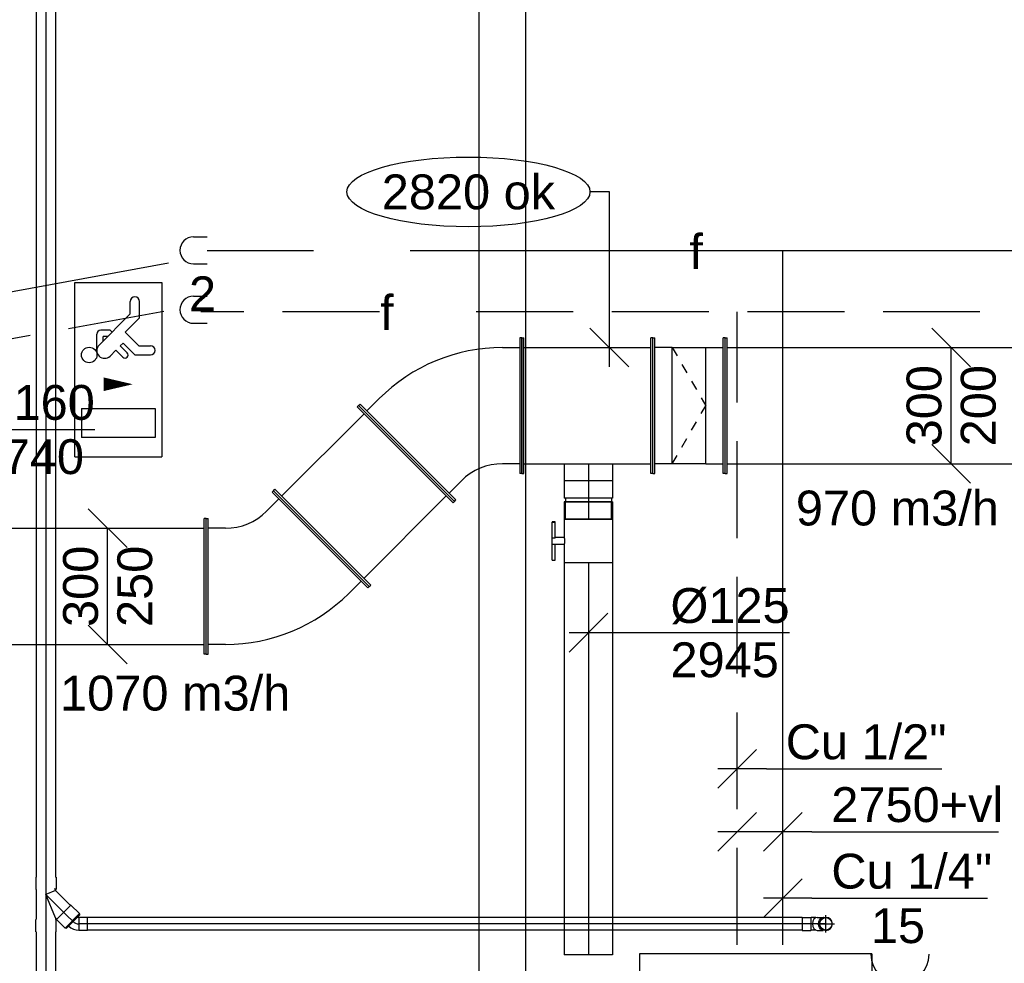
# Model space of a CAD drawing. Extents: x -257677 to 221252, y -185516 to 120782.
# Tile 93 of 171: x -48726 to -46185, y -52439 to -50003. Entities that reach past the tile are written whole.
import ezdxf
from ezdxf.enums import TextEntityAlignment as Align
from ezdxf.lldxf.tags import DXFTag

# ---------------------------------------------------------------- set-up
doc = ezdxf.new("R2010")
doc.units = 0
doc.header["$LTSCALE"] = 50
for name, pattern in [('2322140', [45, 40, -5]), ('2322203', [45, 5, -2, 5, -2, 5, -2, 5, -2, 5, -2, 5, -5]), ('STREEPJES', [0.1, 0.05, -0.05])]:
    doc.linetypes.add(name, pattern=pattern)
doc.layers.get('0').update_dxf_attribs({"linetype": 'CONTINUOUS'})
for name, color, linetype in [('AIRCO', 3, 'CONTINUOUS'), ('EL6131--', 2, 'CONTINUOUS'), ('EL6222--', 3, 'CONTINUOUS'), ('EL6350--', 3, 'CONTINUOUS'), ('EM6131--', 1, 'CONTINUOUS'), ('WL524---_D', 153, 'CONTINUOUS'), ('WL524---_HARTLIJN', 8, 'CONTINUOUS'), ('WL5448--', 4, 'CONTINUOUS'), ('WL570---_TOEVOER', 3, 'CONTINUOUS'), ('WL570---_TOEVOER_HL', 8, 'CONTINUOUS'), ('WL5911--_D', 2, 'CONTINUOUS'), ('WM5448--', 1, 'CONTINUOUS'), ('WM570---_RETOUR', 1, 'CONTINUOUS'), ('WM570---_TOEVOER', 1, 'CONTINUOUS'), ('WM570---_TOEVOER_PR', 1, 'CONTINUOUS')]:
    doc.layers.add(name, color=color, linetype=linetype)
doc.styles.add('BURO-018', font='ARIAL.TTF', dxfattribs={"height": 63})
doc.styles.add('BURO-025', font='ARIAL.TTF', dxfattribs={"height": 125})
tags = doc.linetypes.add('CENTER2', pattern=[28.575000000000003, 19.05, -3.175, 3.175, -3.175]).pattern_tags.tags
tags[10:11] = [DXFTag(74, 4), DXFTag(75, 0), DXFTag(340, '0'), DXFTag(46, 1.0), DXFTag(50, 0.0), DXFTag(44, 0.0), DXFTag(45, 0.0)]
tags[8:9] = [DXFTag(74, 4), DXFTag(75, 0), DXFTag(340, '0'), DXFTag(46, 1.0), DXFTag(50, 0.0), DXFTag(44, 0.0), DXFTag(45, 0.0)]
tags[6:7] = [DXFTag(74, 4), DXFTag(75, 0), DXFTag(340, '0'), DXFTag(46, 1.0), DXFTag(50, 0.0), DXFTag(44, 0.0), DXFTag(45, 0.0)]
tags[4:5] = [DXFTag(74, 4), DXFTag(75, 0), DXFTag(340, '0'), DXFTag(46, 1.0), DXFTag(50, 0.0), DXFTag(44, 0.0), DXFTag(45, 0.0)]

# ---------------------------------------------------------------- blocks, each defined once
blk = doc.blocks.new('*U748')
at = {"color": 0, "ltscale": 10}
for p, q in [((1.818989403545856e-12, 60.00000000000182, -2730), (6062.191036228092, 60.0000000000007, -2730)), ((1.818989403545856e-12, -59.99999999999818, -2730), (6062.191036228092, -59.9999999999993, -2730))]:
    blk.add_line(p, q, dxfattribs=at)
at = {"layer": 'EM6131--', "color": 1, "style": 'BURO-018'}
blk.add_attdef('POSNR', text='', height=90, dxfattribs=at).set_placement((0, 0), align=Align.MIDDLE)
blk = doc.blocks.new('1115C2J')
at = {"color": 0, "linetype": 'Continuous'}
for p, q in [((-4.5, 5.5), (4.5, 5.5)), ((-4.5, 1), (-4.5, 5.5)), ((2, 5.150000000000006), (3.5, 5.150000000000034)), ((2, 1.349999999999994), (2, 5.150000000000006)), ((3.5, 5.150000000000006), (3.5, 1.349999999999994)), ((4.5, 1), (4.5, 5.5)), ((-1.239999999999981, 4.30882250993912), (-1.240000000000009, 4.909999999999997)), ((-0.7599999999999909, 4.110000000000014), (-0.7599999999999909, 4.909999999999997)), ((-2.681177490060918, 4.349999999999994), (-3.52000000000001, 4.349999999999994)), ((-1.939999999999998, 3.608822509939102), (-2.681177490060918, 4.349999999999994)), ((-1.239999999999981, 4.30882250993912), (-1.939999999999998, 3.608822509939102)), ((-1.374314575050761, 3.495685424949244), (-0.7599999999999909, 4.110000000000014)), ((-2.879999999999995, 3.870000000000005), (-3.52000000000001, 3.870000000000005)), ((-1.270913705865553, 2.260913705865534), (-2.879999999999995, 3.870000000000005)), ((-0.8723044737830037, 3.714852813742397), (-1.232893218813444, 3.354264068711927)), ((-1.232893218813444, 3.354264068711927), (-1.374314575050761, 3.495685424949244)), ((-0.6460303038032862, 3.488578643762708), (-1.006619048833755, 3.127989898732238)), ((-0.7052282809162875, 2.82659913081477), (-1.006619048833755, 3.127989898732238)), ((-1.939999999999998, 2.930000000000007), (-2.04000000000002, 2.830000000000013)), ((-2.04000000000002, 2.830000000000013), (-2.04000000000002, 2.343756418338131)), ((-1.713725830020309, 2.703725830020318), (-1.719999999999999, 2.697451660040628)), ((-1.719999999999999, 2.697451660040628), (-1.719999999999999, 2.463756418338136)), ((-0.9880709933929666, 2.143756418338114), (-1.840000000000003, 2.143756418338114)), ((-1.473756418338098, 2.463756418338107), (-1.719999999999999, 2.463756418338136)), ((2, 1.349999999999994), (3.5, 1.349999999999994)), ((4.5, 1), (-4.5, 1))]:
    blk.add_line(p, q, dxfattribs=at)
blk.add_lwpolyline([(0.75, 4, 0, 0.7, 0), (0.75, 2.499999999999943, 0.7, 0.7, 0)], format="xyseb", dxfattribs=at)
blk.add_circle((-0.7599999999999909, 1.75), 0.4, dxfattribs=at)
for centre, radius, start, end in [((-1, 4.909999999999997), 0.2399999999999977, 0, 180), ((-3.52000000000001, 4.110000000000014), 0.2399999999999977, 90, 270), ((-0.7591673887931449, 3.601715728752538), 0.1599999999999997, 315.0000000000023, 134.9999999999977), ((-0.9880709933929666, 2.543756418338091), 0.3999999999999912, 225.0000000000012, 45), ((-1.840000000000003, 2.343756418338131), 0.2, 180, 270)]:
    blk.add_arc(centre, radius, start, end, dxfattribs=at)
at = {"color": 0, "linetype": 'Continuous', "style": 'BURO-018'}
for tag, p in [('E_GKAST', (0, 15.16666666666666)), ('E_GROEP', (0, 12.16666666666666)), ('E_SGROEP', (4.5, 12.16666666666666)), ('E_ARMCODE', (0, 8))]:
    blk.add_attdef(tag, text='', height=1.8, dxfattribs=at).set_placement(p, align=Align.MIDDLE)
blk = doc.blocks.new('111304')
at = {"color": 0, "linetype": 'Continuous'}
for p, q in [((-1.5, 4.5), (1.5, 4.5)), ((0, 1), (0, 4.5))]:
    blk.add_line(p, q, dxfattribs=at)
blk.add_arc((0, 6), 1.5, 180, 0, dxfattribs=at)
at = {"color": 0, "linetype": 'Continuous', "style": 'BURO-018'}
for tag, p in [('E_GKAST', (0, 11.5)), ('E_GROEP', (0, 8.5)), ('E_SGROEP', (4.5, 8.5))]:
    blk.add_attdef(tag, text='', height=1.8, dxfattribs=at).set_placement(p, align=Align.MIDDLE)
at = {"color": 0, "linetype": 'Continuous', "style": 'BURO-018', "flags": 1}
for tag, height, p in [('E_VERMCODE', 1.8, (13, 8.5)), ('E_MATCODE', 1.799999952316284, (0, 0))]:
    blk.add_attdef(tag, text='', height=height, dxfattribs=at).set_placement(p, align=Align.MIDDLE)
blk = doc.blocks.new('*U807')
at = {"color": 2, "ltscale": 10}
for p, q in [((449.9999999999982, 300, -2900), (-450.0000000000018, 300.0000000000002, -2900)), ((-450.0000000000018, -300, -2900), (-450.0000000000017, 300, -2900)), ((449.9999999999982, -300, -2900), (449.9999999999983, 300, -2900)), ((449.9999999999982, -300, -2900), (-450.0000000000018, -299.9999999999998, -2900))]:
    blk.add_line(p, q, dxfattribs=at)
at = {"layer": 'WL5911--_D', "color": 2, "style": 'BURO-025'}
blk.add_attdef('POSNR', text='', height=125, dxfattribs=at).set_placement((0, 0), align=Align.MIDDLE)
blk = doc.blocks.new('*U833')
at = {"color": 0, "ltscale": 10}
for p, q in [((-174.2640687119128, 175.0000000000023, -2945), (-169.2640687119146, 175.0000000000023, -2945)), ((-174.2640687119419, -174.9999999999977, -2945), (-174.2640687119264, 174.9999999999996, -2945)), ((-169.2640687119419, -174.9999999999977, -2945), (-169.2640687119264, 174.9999999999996, -2945)), ((-169.2640687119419, 150.0000000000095, -2945), (-124.2640687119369, 150.0000000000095, -2945)), ((243.4314575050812, 4.05591591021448, -2945), (-4.055915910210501, -243.4314575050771, -2945)), ((246.9669914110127, 0.5203820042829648, -2945), (-0.5203820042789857, -246.9669914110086, -2945)), ((193.9339828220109, 18.19805153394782, -2945), (225.7537879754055, -13.62175361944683, -2945)), ((246.9669914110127, 0.5203820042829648, -2945), (243.43145750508, 4.055915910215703, -2945)), ((-124.2640687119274, -149.9999999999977, -2945), (-169.2640687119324, -149.9999999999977, -2945)), ((-174.2640687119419, -174.9999999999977, -2945), (-169.2640687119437, -174.9999999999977, -2945)), ((13.62175361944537, -225.7537879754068, -2945), (-18.19805153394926, -193.9339828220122, -2945)), ((-0.520382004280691, -246.9669914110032, -2945), (-4.055915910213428, -243.4314575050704, -2945))]:
    blk.add_line(p, q, dxfattribs=at)
for radius in [449.9999999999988, 149.9999999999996]:
    blk.add_arc((-124.2640687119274, -299.9999999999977, -2945), radius, 45, 90, dxfattribs=at)
at = {"layer": 'WM570---_TOEVOER_PR', "color": 1, "style": 'BURO-018'}
blk.add_attdef('POSNR', text='', height=90, dxfattribs=at).set_placement((0, 0), align=Align.MIDDLE)
blk = doc.blocks.new('*U834')
at = {"color": 0, "ltscale": 10}
for p, q in [((0, 175.0000000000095, -2945), (4.999999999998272, 175.0000000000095, -2945)), ((1.455191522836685e-11, -174.9999999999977, -2945), (9.461542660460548e-12, 174.9999999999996, -2945)), ((5.000000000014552, -174.9999999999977, -2945), (5.000000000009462, 174.9999999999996, -2945)), ((311.0302062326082, 175.0000000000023, -2945), (306.0302062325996, 175.0000000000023, -2945)), ((306.0302062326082, -174.9999999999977, -2945), (306.0302062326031, 174.9999999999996, -2945)), ((311.0302062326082, -174.9999999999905, -2945), (311.0302062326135, 175.0000000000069, -2945)), ((5.000000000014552, 150.0000000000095, -2945), (306.0302062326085, 150.0000000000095, -2945)), ((5, -149.9999999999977, -2945), (306.030206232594, -149.9999999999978, -2945)), ((1.455191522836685e-11, -174.9999999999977, -2945), (5.000000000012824, -174.9999999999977, -2945)), ((311.0302062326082, -174.9999999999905, -2945), (306.0302062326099, -174.9999999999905, -2945))]:
    blk.add_line(p, q, dxfattribs=at)
at = {"layer": 'WM570---_TOEVOER_PR', "color": 1, "style": 'BURO-018'}
blk.add_attdef('POSNR', text='', height=90, dxfattribs=at).set_placement((0, 0), align=Align.MIDDLE)
blk = doc.blocks.new('*U835')
at = {"color": 0, "ltscale": 10}
for p, q in [((-0.520382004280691, 246.9669914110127, -2945), (-4.055915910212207, 243.4314575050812, -2945)), ((-4.055915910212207, 243.4314575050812, -2945), (243.4314575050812, -4.055915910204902, -2945)), ((-0.520382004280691, 246.9669914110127, -2945), (246.9669914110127, -0.5203820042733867, -2945)), ((-18.19805153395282, 193.9339828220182, -2945), (13.62175361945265, 225.7537879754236, -2945)), ((-174.2640687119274, 175, -2945), (-169.2640687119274, 175, -2945)), ((-174.2640687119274, -175, -2945), (-174.2640687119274, 175, -2945)), ((-169.2640687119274, -175, -2945), (-169.2640687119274, 175, -2945)), ((-124.2640687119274, 150, -2945), (-169.2640687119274, 150, -2945)), ((193.9339828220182, -18.19805153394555, -2945), (225.7537879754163, 13.62175361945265, -2945)), ((246.9669914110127, -0.5203820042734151, -2945), (243.4314575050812, -4.055915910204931, -2945)), ((-124.2640687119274, -150, -2945), (-169.2640687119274, -150, -2945)), ((-174.2640687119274, -175, -2945), (-169.2640687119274, -175, -2945))]:
    blk.add_line(p, q, dxfattribs=at)
for radius in [150, 450]:
    blk.add_arc((-124.2640687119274, 300, -2945), radius, 270, 315, dxfattribs=at)
at = {"layer": 'WM570---_TOEVOER_PR', "color": 1, "style": 'BURO-018'}
blk.add_attdef('POSNR', text='', height=90, dxfattribs=at).set_placement((0, 0), align=Align.MIDDLE)
blk = doc.blocks.new('*U836')
at = {"color": 0, "ltscale": 10}
for p, q in [((-50, 175, -2945), (-45, 175, -2945)), ((-50, -175, -2945), (-50, 175, -2945)), ((-45, -175, -2945), (-45, 175, -2945)), ((136.6025403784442, 175, -2945), (131.6025403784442, 175, -2945)), ((131.6025403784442, -175, -2945), (131.6025403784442, 175, -2945)), ((136.6025403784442, -175, -2945), (136.6025403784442, 175, -2945)), ((0, 150, -2945), (-45, 150, -2945)), ((0, -150, -2945), (0, 150, -2945)), ((0, 150, -2945), (86.60254037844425, 150, -2945)), ((86.60254037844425, 150, -2945), (131.6025403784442, 150, -2945)), ((86.60254037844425, -150, -2945), (86.60254037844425, 150, -2945)), ((0, -150, -2945), (-45, -150, -2945)), ((86.60254037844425, -150, -2945), (0, -150, -2945)), ((86.60254037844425, -150, -2945), (131.6025403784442, -150, -2945)), ((-50, -175, -2945), (-45, -175, -2945)), ((136.6025403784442, -175, -2945), (131.6025403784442, -175, -2945))]:
    blk.add_line(p, q, dxfattribs=at)
at = {"color": 8, "linetype": 'STREEPJES', "ltscale": 10}
for p in [(0, 150, -2945), (0, -150, -2945)]:
    blk.add_line(p, (86.60254037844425, 0, -2945), dxfattribs=at)
at = {"layer": 'WM570---_TOEVOER_PR', "color": 1, "style": 'BURO-018'}
blk.add_attdef('POSNR', text='', height=90, dxfattribs=at).set_placement((0, 0), align=Align.MIDDLE)
blk = doc.blocks.new('*U837')
at = {"color": 0, "ltscale": 10}
for p, q in [((0, 175, -2945), (5, 175, -2945)), ((0, -175, -2945), (0, 175, -2945)), ((5, -175, -2945), (5, 175, -2945)), ((337.9711558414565, 175, -2945), (332.9711558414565, 175, -2945)), ((332.9711558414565, -175, -2945), (332.9711558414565, 175, -2945)), ((337.9711558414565, -175, -2945), (337.9711558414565, 175, -2945)), ((5, 150, -2945), (332.9711558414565, 150, -2945)), ((5, -150, -2945), (332.9711558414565, -150, -2945)), ((0, -175, -2945), (5, -175, -2945)), ((337.9711558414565, -175, -2945), (332.9711558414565, -175, -2945))]:
    blk.add_line(p, q, dxfattribs=at)
at = {"layer": 'WM570---_TOEVOER_PR', "color": 1, "style": 'BURO-018'}
blk.add_attdef('POSNR', text='', height=90, dxfattribs=at).set_placement((0, 0), align=Align.MIDDLE)
blk = doc.blocks.new('*U838')
at = {"color": 0, "ltscale": 10}
for p, q in [((0, 62.5, -2945), (44.19999999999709, 62.5, -2945)), ((0, -62.5, -2945), (7.654042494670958e-15, 62.5, -2945)), ((44.19999999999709, 62.5, -2945), (44.19999999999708, -62.5, -2945)), ((0, -62.5, -2945), (44.19999999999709, -62.5, -2945))]:
    blk.add_line(p, q, dxfattribs=at)
at = {"layer": 'WL570---_TOEVOER_HL', "linetype": 'CENTER2'}
blk.add_line((0, 0, -2945), (44.19999999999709, -2.706469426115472e-15, -2945), dxfattribs=at)
at = {"layer": 'WM570---_TOEVOER_PR', "color": 1, "style": 'BURO-018'}
blk.add_attdef('POSNR', text='', height=90, dxfattribs=at).set_placement((0, 0), align=Align.MIDDLE)
blk = doc.blocks.new('*U839')
at = {"color": 0, "ltscale": 10}
for p, q in [((-49.30000000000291, 62.5, -2945), (-5, 62.5, -2945)), ((-49.30000000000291, 62.5, -2945), (-49.30000000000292, -62.5, -2945)), ((-5, 62.5, -2945), (-5.000000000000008, -62.5, -2945)), ((-5, 59.375, -2945), (5, 59.375, -2945)), ((5, 62.5, -2945), (49.30000000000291, 62.5, -2945)), ((5, 62.5, -2945), (4.999999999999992, -62.5, -2945)), ((49.30000000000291, 62.5, -2945), (49.3000000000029, -62.5, -2945)), ((-49.30000000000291, -62.5, -2945), (-5, -62.5, -2945)), ((-5, -59.375, -2945), (5, -59.375, -2945)), ((5, -62.5, -2945), (49.30000000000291, -62.5, -2945))]:
    blk.add_line(p, q, dxfattribs=at)
at = {"layer": 'WL570---_TOEVOER_HL', "linetype": 'CENTER2'}
blk.add_line((-49.30000000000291, 0, -2945), (49.30000000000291, -6.037508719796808e-15, -2945), dxfattribs=at)
at = {"layer": 'WM570---_TOEVOER_PR', "color": 1, "style": 'BURO-018'}
blk.add_attdef('POSNR', text='', height=90, dxfattribs=at).set_placement((0, 0), align=Align.MIDDLE)
blk = doc.blocks.new('*U840')
at = {"color": 2, "ltscale": 10}
for p, q in [((-56.44999999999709, 59.375, -2945), (-100.75, 59.375, -2945)), ((-100.75, -59.375, -2945), (-100.75, 59.375, -2945)), ((-56.44999999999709, 62.5, -2945), (56.44999999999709, 62.49999999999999, -2945)), ((-56.44999999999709, -62.5, -2945), (-56.44999999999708, 62.5, -2945)), ((56.44999999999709, 62.5, -2945), (56.44999999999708, -62.5, -2945)), ((-56.44999999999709, -59.375, -2945), (-100.75, -59.375, -2945)), ((-56.44999999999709, -62.5, -2945), (-9.408333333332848, -62.5, -2945)), ((-9.408333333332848, -62.5, -2945), (-9.40833333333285, -85.41666666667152, -2945)), ((9.408333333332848, -62.5, -2945), (9.408333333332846, -93.75, -2945)), ((9.408333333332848, -62.5, -2945), (56.44999999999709, -62.5, -2945)), ((-49.40796737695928, -85.41666666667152, -2945), (-49.40796737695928, -93.75000000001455, -2945)), ((-48.36630071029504, -85.41666666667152, -2945), (-49.40796737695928, -85.41666666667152, -2945)), ((-49.40796737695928, -93.75000000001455, -2945), (-48.36630071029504, -93.75, -2945)), ((-7.576928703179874, -85.41666666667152, -2945), (-48.36630071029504, -85.41666666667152, -2945)), ((-48.36630071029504, -93.75, -2945), (-48.36630071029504, -85.41666666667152, -2945)), ((-7.576928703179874, -93.75, -2945), (-48.36630071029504, -93.75, -2945)), ((-7.576928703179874, -85.41666666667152, -2945), (-7.576928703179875, -93.75, -2945)), ((9.408333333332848, -93.75, -2945), (-7.576928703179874, -93.75, -2945)), ((49.40796737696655, -85.41666666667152, -2945), (9.408333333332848, -85.41666666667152, -2945)), ((49.40796737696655, -93.75, -2945), (9.408333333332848, -93.75, -2945)), ((49.40796737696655, -93.75, -2945), (49.40796737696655, -85.41666666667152, -2945))]:
    blk.add_line(p, q, dxfattribs=at)
blk.add_spline([(-9.36006221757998, -62.49275180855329, -2945), (-9.21574419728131, -62.47129905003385, -2945), (-8.976860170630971, -62.43650600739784, -2945), (-8.645861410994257, -62.38977627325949, -2945), (-8.226144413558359, -62.33299861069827, -2945), (-7.722016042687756, -62.26847352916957, -2945), (-7.138649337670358, -62.19882296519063, -2945), (-6.482030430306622, -62.12688614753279, -2945), (-5.758897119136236, -62.05560538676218, -2945), (-4.976669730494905, -61.98790612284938, -2945), (-4.143374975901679, -61.92657604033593, -2945), (-3.267563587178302, -61.874148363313, -2945), (-2.35822257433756, -61.83279451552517, -2945), (-1.424683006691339, -61.80423112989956, -2945), (-0.4765242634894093, -61.78964589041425, -2945), (0.4765242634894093, -61.78964589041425, -2945), (1.424683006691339, -61.80423112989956, -2945), (2.35822257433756, -61.83279451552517, -2945), (3.267563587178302, -61.874148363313, -2945), (4.143374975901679, -61.92657604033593, -2945), (4.976669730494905, -61.98790612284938, -2945), (5.758897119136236, -62.05560538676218, -2945), (6.482030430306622, -62.12688614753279, -2945), (7.138649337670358, -62.19882296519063, -2945), (7.722016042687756, -62.26847352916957, -2945), (8.226144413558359, -62.33299861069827, -2945), (8.645861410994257, -62.38977627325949, -2945), (8.976860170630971, -62.43650600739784, -2945), (9.21574419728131, -62.47129905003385, -2945), (9.36006221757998, -62.49275180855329, -2945), (9.408333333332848, -62.5, -2945)], degree=3, dxfattribs=at)
at = {"layer": 'WL570---_TOEVOER', "color": 1, "style": 'BURO-018'}
blk.add_attdef('I', text='', height=90, dxfattribs=at).set_placement((0, 0), align=Align.MIDDLE)
at = {"layer": 'WM570---_TOEVOER_PR', "color": 1, "style": 'BURO-018'}
blk.add_attdef('POSNR', text='', height=90, dxfattribs=at).set_placement((0, 0), align=Align.MIDDLE)
blk = doc.blocks.new('*U841')
at = {"color": 0, "ltscale": 10}
for p, q in [((0, 62.5, -2945), (1011.459824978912, 62.49999999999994, -2945)), ((1011.459824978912, 62.5, -2945), (1011.459824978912, -62.5, -2945)), ((0, -62.5, -2945), (1011.459824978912, -62.50000000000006, -2945))]:
    blk.add_line(p, q, dxfattribs=at)
at = {"layer": 'WL570---_TOEVOER_HL', "linetype": 'CENTER2'}
blk.add_line((0, 0, -2945), (1011.459824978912, -6.193405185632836e-14, -2945), dxfattribs=at)
at = {"layer": 'WM570---_TOEVOER_PR', "color": 1, "style": 'BURO-018'}
blk.add_attdef('POSNR', text='', height=90, dxfattribs=at).set_placement((0, 0), align=Align.MIDDLE)
blk = doc.blocks.new('*U842')
at = {"layer": 'WM570---_TOEVOER', "color": 0, "ltscale": 10}
for p, q in [((-50, -49.99999999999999), (50, 49.99999999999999)), ((-50, 0), (519.312953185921, 0))]:
    blk.add_line(p, q, dxfattribs=at)
at = {"layer": 'WM570---_TOEVOER', "color": 0, "style": 'BURO-018'}
for s, p in [('%%c125', (211.7413297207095, 25)), ('2945', (211.7413297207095, -115))]:
    blk.add_text(s, height=90, dxfattribs=at).set_placement(p)
blk = doc.blocks.new('*U965')
at = {"layer": 'WM570---_TOEVOER', "color": 0, "ltscale": 10}
for p, q in [((50, 100), (-50, 200)), ((0, -150), (0, 150)), ((50, -200), (-50, -100))]:
    blk.add_line(p, q, dxfattribs=at)
at = {"layer": 'WM570---_TOEVOER', "color": 0, "style": 'BURO-018'}
for s, p in [('300', (-25, -104.887448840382)), ('200', (115, -104.887448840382)), ('200', (115, -104.887448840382))]:
    blk.add_text(s, height=90, rotation=90, dxfattribs=at).set_placement(p)
blk = doc.blocks.new('*U968')
at = {"layer": 'WM570---_RETOUR', "color": 0, "ltscale": 10}
for p, q in [((-50.00000000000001, -36.25065694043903), (215.7437717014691, 156.4170690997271)), ((215.7437717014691, 156.4170690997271), (573.3153951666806, 156.4170690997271)), ((-49.99999999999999, 25.50782529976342), (49.99999999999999, -25.50782529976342))]:
    blk.add_line(p, q, dxfattribs=at)
at = {"layer": 'WM570---_RETOUR', "color": 0, "style": 'BURO-018'}
for s, p in [('%%c160', (265.7437717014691, 181.4170690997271)), ('2740', (265.7437717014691, 41.41706909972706))]:
    blk.add_text(s, height=90, dxfattribs=at).set_placement(p)
blk = doc.blocks.new('*U972')
at = {"color": 0, "ltscale": 10}
for p, q in [((0, 175, -2945), (5, 175, -2945)), ((0, -175, -2945), (0, 175, -2945)), ((5, -175, -2945), (5, 175, -2945)), ((2904.099423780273, 175, -2945), (2899.099423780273, 175, -2945)), ((2899.099423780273, -175, -2945), (2899.099423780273, 175, -2945)), ((2904.099423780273, -175, -2945), (2904.099423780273, 175, -2945)), ((5, 150, -2945), (2899.099423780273, 150, -2945)), ((5, -150, -2945), (2899.099423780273, -150, -2945)), ((0, -175, -2945), (5, -175, -2945)), ((2904.099423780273, -175, -2945), (2899.099423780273, -175, -2945))]:
    blk.add_line(p, q, dxfattribs=at)
at = {"layer": 'WM570---_TOEVOER_PR', "color": 1, "style": 'BURO-018'}
blk.add_attdef('POSNR', text='', height=90, dxfattribs=at).set_placement((0, 0), align=Align.MIDDLE)
blk = doc.blocks.new('*U973')
at = {"layer": 'WM570---_TOEVOER', "color": 0, "ltscale": 10}
for p, q in [((50, 100), (-50, 200)), ((0, -150), (0, 150)), ((50, -200), (-50, -100))]:
    blk.add_line(p, q, dxfattribs=at)
at = {"layer": 'WM570---_TOEVOER', "color": 0, "style": 'BURO-018'}
for s, p in [('300', (-25, -104.887448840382)), ('250', (115, -104.887448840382)), ('250', (115, -104.887448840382))]:
    blk.add_text(s, height=90, rotation=90, dxfattribs=at).set_placement(p)
blk = doc.blocks.new('*U989', base_point=(16737.95367615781, 15264.29861305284, 2750))
at = {"color": 0, "linetype": 'Continuous'}
for p, q in [((16787.95367615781, 15314.29861305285, 2750), (16687.95367615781, 15214.29861305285, 2750)), ((16905.66594825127, 15314.29861305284, 2750), (16805.66594825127, 15214.29861305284, 2750)), ((16930.66594825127, 15264.29861305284, 2750), (16687.95367615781, 15264.29861305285, 2750)), ((16930.66594825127, 15264.29861305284, 2750), (17412.06431114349, 15264.29861305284, 2750))]:
    blk.add_line(p, q, dxfattribs=at)
at = {"color": 0, "linetype": 'Continuous', "style": 'BURO-018'}
blk.add_text('2750+vl', height=90, dxfattribs=at).set_placement((16980.66594825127, 15289.29861305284, 2750))
blk = doc.blocks.new('*U992', base_point=(16855.66594825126, 15092.53269487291, 2750))
at = {"color": 0, "linetype": 'Continuous'}
for p, q in [((16905.66594825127, 15142.53269487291, 2750), (16805.66594825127, 15042.53269487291, 2750)), ((16930.66594825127, 15092.53269487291, 2750), (16805.66594825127, 15092.53269487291, 2750)), ((16930.66594825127, 15092.53269487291, 2750), (17383.57863583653, 15092.53269487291, 2750))]:
    blk.add_line(p, q, dxfattribs=at)
at = {"color": 0, "linetype": 'Continuous', "style": 'BURO-018'}
blk.add_text('Cu 1/4"', height=90, dxfattribs=at).set_placement((16980.66594825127, 15117.53269487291, 2750))
blk = doc.blocks.new('*U993', base_point=(16737.95367615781, 15426.5257598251, 2750))
at = {"color": 0, "linetype": 'Continuous'}
for p, q in [((16787.95367615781, 15476.52575982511, 2750), (16687.95367615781, 15376.52575982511, 2750)), ((16812.95367615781, 15426.52575982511, 2750), (16687.95367615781, 15426.52575982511, 2750)), ((16812.95367615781, 15426.52575982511, 2750), (17265.86636374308, 15426.52575982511, 2750))]:
    blk.add_line(p, q, dxfattribs=at)
at = {"color": 0, "linetype": 'Continuous', "style": 'BURO-018'}
blk.add_text('Cu 1/2"', height=90, dxfattribs=at).set_placement((16862.95367615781, 15451.52575982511, 2750))
blk = doc.blocks.new('*U999')
at = {"layer": 'WM570---_TOEVOER', "color": 0, "ltscale": 10}
for p, q in [((0, 401.9259868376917), (-50, 401.9259868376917)), ((0, -50), (0, 401.9259868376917)), ((50.03263564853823, -50), (-50.03263564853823, 50))]:
    blk.add_line(p, q, dxfattribs=at)
blk.add_ellipse((-363.7107776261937, 401.9259868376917), major_axis=(-313.7107776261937, 0), ratio=0.2868884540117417, dxfattribs=at)
at = {"layer": 'WM570---_TOEVOER', "color": 0, "style": 'BURO-018'}
blk.add_text('2820 ok', height=90, dxfattribs=at).set_placement((-587.4215552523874, 356.9259868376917))
blk = doc.blocks.new('LDS')
at = {"color": 0, "linetype": 'Continuous'}
for p, q in [((0, 1), (1, 1)), ((0, -1), (1, -1))]:
    blk.add_line(p, q, dxfattribs=at)
blk.add_arc((0, 0), 1, 90, 270, dxfattribs=at)
blk = doc.blocks.new('*U1012')
at = {"color": 0, "ltscale": 10}
for p, q in [((-16.79999999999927, 22.62741699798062, -2778.991378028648), (-16.79999999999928, 7.071067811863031, -2778.991378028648)), ((-16, 5.122499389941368, -2778.991378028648), (-16, 6.50538238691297, -2778.991378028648)), ((16, 5.122499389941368, -2778.991378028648), (16, 6.50538238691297, -2778.991378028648)), ((16.79999999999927, 22.62741699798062, -2778.991378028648), (16.79999999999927, 7.071067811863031, -2778.991378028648))]:
    blk.add_line(p, q, dxfattribs=at)
blk.add_arc((0, -3.637978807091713e-12, -2778.991378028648), 16.8, 270.18, 270, dxfattribs=at)
blk.add_ellipse((0, 22.62741699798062, -2778.991378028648), major_axis=(-16.8, 3.08610993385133e-15), ratio=0.7071067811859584, start_param=3.141592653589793, end_param=6.283185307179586, dxfattribs=at)
at = {"color": 0, "ltscale": 10, "extrusion": (-2.736911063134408e-48, -9.183380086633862e-49, -1)}
blk.add_ellipse((0, 7.071067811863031, -2778.991378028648), major_axis=(-16.8, 3.08610993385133e-15), ratio=0.7071067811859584, start_param=6.034060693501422, end_param=9.673902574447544, dxfattribs=at)
at = {"layer": 'WL524---_HARTLIJN', "linetype": 'CENTER2'}
blk.add_line((0, -3.637978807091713e-12, -2778.991378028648), (1.195019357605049e-15, 6.50538238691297, -2778.991378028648), dxfattribs=at)
at = {"layer": 'WL524---_D', "color": 1, "style": 'BURO-018'}
blk.add_attdef('POSNR', text='', height=90, dxfattribs=at).set_placement((0, 0), align=Align.MIDDLE)
blk = doc.blocks.new('*U1013')
at = {"color": 0, "ltscale": 10}
blk.add_circle((0, 0, -2890), 16, dxfattribs=at)
at = {"layer": 'WL524---_HARTLIJN', "linetype": 'CENTER2'}
for p, q in [((-22.40000000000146, 0, -2890), (22.40000000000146, 0, -2890)), ((0, -22.39999999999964, -2890), (0, 22.39999999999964, -2890))]:
    blk.add_line(p, q, dxfattribs=at)
blk.add_circle((0, 0, -2890), 0.075, dxfattribs=at)
at = {"layer": 'WL524---_D', "color": 1, "style": 'BURO-018'}
blk.add_attdef('POSNR', text='', height=90, dxfattribs=at).set_placement((0, 0), align=Align.MIDDLE)
blk = doc.blocks.new('*U1018')
at = {"color": 0, "ltscale": 10}
for p, q in [((-2.741806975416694, 16, -2750.000000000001), (0.6269647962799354, 16, -2750.000000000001)), ((0.6269647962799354, 16, -2750.000000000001), (6.275897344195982, 16, -2750.000000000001)), ((6.275897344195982, 16, -2750.000000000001), (9.19999999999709, 16, -2750.000000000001)), ((9.999999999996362, 16.79999999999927, -2750.000000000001), (9.19999999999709, 16, -2750.000000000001)), ((31.99999999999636, 16.79999999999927, -2750.000000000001), (9.999999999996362, 16.79999999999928, -2750.000000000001)), ((9.999999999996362, -16.79999999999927, -2750.000000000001), (9.999999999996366, 16.79999999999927, -2750.000000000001)), ((31.99999999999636, -16.79999999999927, -2750.000000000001), (31.99999999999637, 16.79999999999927, -2750.000000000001)), ((-2.741806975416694, -16, -2750.000000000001), (0.6269647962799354, -16, -2750.000000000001)), ((0.6269647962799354, -16, -2750.000000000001), (6.275897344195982, -16, -2750.000000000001)), ((6.275897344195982, -16, -2750.000000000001), (9.19999999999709, -16, -2750.000000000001)), ((9.999999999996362, -16.79999999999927, -2750.000000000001), (9.19999999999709, -16, -2750.000000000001)), ((31.99999999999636, -16.79999999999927, -2750.000000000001), (9.999999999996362, -16.79999999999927, -2750.000000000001))]:
    blk.add_line(p, q, dxfattribs=at)
at = {"layer": 'WL524---_HARTLIJN', "linetype": 'CENTER2'}
for p, q in [((-21.92031021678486, 0, -2750.000000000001), (-6.50538238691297, -1.887784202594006e-15, -2750.000000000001)), ((-6.50538238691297, 0, -2750.000000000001), (9.19999999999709, -1.923354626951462e-15, -2750.000000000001))]:
    blk.add_line(p, q, dxfattribs=at)
at = {"layer": 'WL524---_D', "color": 1, "style": 'BURO-018'}
blk.add_attdef('POSNR', text='', height=90, dxfattribs=at).set_placement((0, 0), align=Align.MIDDLE)
blk = doc.blocks.new('*U1019')
at = {"color": 0, "ltscale": 10}
for p, q in [((21.99999999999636, 16, -2750), (1866.240959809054, 15.99999999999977, -2750)), ((21.99999999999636, -16, -2750), (1866.240959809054, -16.00000000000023, -2750))]:
    blk.add_line(p, q, dxfattribs=at)
at = {"layer": 'WL524---_HARTLIJN', "linetype": 'CENTER2'}
blk.add_line((-3.637978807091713e-12, 0, -2750), (1888.240959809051, -2.312428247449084e-13, -2750), dxfattribs=at)
at = {"layer": 'WL524---_D', "color": 1, "style": 'BURO-018'}
blk.add_attdef('POSNR', text='', height=90, dxfattribs=at).set_placement((0, 0), align=Align.MIDDLE)
blk = doc.blocks.new('*U1020')
at = {"color": 0, "ltscale": 10}
for p, q in [((0, 25.00000000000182, -2750), (2717.049448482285, 25.00000000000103, -2750)), ((0, -24.99999999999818, -2750), (2717.049448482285, -24.99999999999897, -2750))]:
    blk.add_line(p, q, dxfattribs=at)
at = {"layer": 'WL524---_HARTLIJN', "linetype": 'CENTER2'}
blk.add_line((0, 1.818989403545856e-12, -2750), (2748.049448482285, 1.063688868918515e-12, -2750), dxfattribs=at)
at = {"layer": 'WL524---_D', "color": 1, "style": 'BURO-018'}
blk.add_attdef('POSNR', text='', height=90, dxfattribs=at).set_placement((0, 0), align=Align.MIDDLE)
blk = doc.blocks.new('*U1021')
at = {"color": 0, "ltscale": 10}
for p, q in [((49.32069798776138, 86.44380400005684, -2747.666666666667), (27.40038777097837, 64.52349378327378, -2747.666666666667)), ((86.44380400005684, 49.32069798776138, -2747.666666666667), (49.32069798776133, 86.4438040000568, -2747.666666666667)), ((-10.35533905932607, 25, -2747.666666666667), (27.40038777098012, 62.75572683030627, -2747.666666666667)), ((27.40038777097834, 64.5234937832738, -2747.666666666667), (27.40038777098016, 62.75572683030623, -2747.666666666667)), ((64.5234937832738, 27.40038777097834, -2747.666666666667), (27.4003877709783, 64.52349378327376, -2747.666666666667)), ((-45, 26.25, -2747.666666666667), (-14, 26.25000000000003, -2747.666666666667)), ((-45, 26.25, -2747.666666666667), (-45, 25, -2747.666666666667)), ((-14, 26.25, -2747.666666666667), (-12.75, 25, -2747.666666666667)), ((-14, 26.25, -2747.666666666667), (-13.99999999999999, 21.35533905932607, -2747.666666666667)), ((60.35533905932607, 25, -2747.666666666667), (62.75572683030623, 27.40038777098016, -2747.666666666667)), ((64.5234937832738, 27.40038777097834, -2747.666666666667), (62.75572683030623, 27.40038777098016, -2747.666666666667)), ((65, 26.25, -2747.666666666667), (63.75, 25, -2747.666666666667)), ((86.44380400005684, 49.32069798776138, -2747.666666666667), (64.52349378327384, 27.40038777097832, -2747.666666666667)), ((96, 26.25, -2747.666666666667), (65, 26.24999999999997, -2747.666666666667)), ((65, 25.00000000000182, -2747.666666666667), (65, 26.25, -2747.666666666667)), ((96, 25.00000000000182, -2747.666666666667), (96, 26.25, -2747.666666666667)), ((-12.75, 25, -2747.666666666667), (-10.35533905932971, 25, -2747.666666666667)), ((-10.35533905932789, 25, -2747.666666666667), (-5.090683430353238e-11, 1.218829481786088e-10, -2747.666666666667)), ((60.35533905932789, 25, -2747.666666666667), (2.947047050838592e-10, 1.218118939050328e-10, -2747.666666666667)), ((60.35533905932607, 25, -2747.666666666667), (63.75, 25, -2747.666666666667)), ((-45, -25, -2747.666666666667), (-45, -26.25, -2747.666666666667)), ((-14, -26.25, -2747.666666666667), (-12.75, -25, -2747.666666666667)), ((-14, -25, -2747.666666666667), (-14, -26.25, -2747.666666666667)), ((-12.75, -25, -2747.666666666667), (63.75, -24.99999999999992, -2747.666666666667)), ((65, -26.25, -2747.666666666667), (63.75, -25, -2747.666666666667)), ((65, -26.25, -2747.666666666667), (65, -24.99999999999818, -2747.666666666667)), ((96, -26.25, -2747.666666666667), (96, -24.99999999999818, -2747.666666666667)), ((-45, -26.25, -2747.666666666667), (-14, -26.24999999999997, -2747.666666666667)), ((96, -26.25, -2747.666666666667), (65, -26.25000000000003, -2747.666666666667))]:
    blk.add_line(p, q, dxfattribs=at)
at = {"layer": 'WL524---_HARTLIJN', "linetype": 'CENTER2'}
for p, q in [((0, 0, -2747.666666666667), (45.96194077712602, 45.96194077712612, -2747.666666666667)), ((-14, 0, -2747.666666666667), (65, 8.287026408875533e-14, -2747.666666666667))]:
    blk.add_line(p, q, dxfattribs=at)
at = {"layer": 'WL524---_D', "color": 1, "style": 'BURO-018'}
blk.add_attdef('POSNR', text='', height=90, dxfattribs=at).set_placement((0, 0), align=Align.MIDDLE)
blk = doc.blocks.new('*U1022')
at = {"color": 0, "ltscale": 10}
for p, q in [((31, 24.99999999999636, -2747.666666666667), (34.09999999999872, 24.99999999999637, -2747.666666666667)), ((34.09999999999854, 24.99999999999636, -2747.666666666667), (34.09999999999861, -25.00000000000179, -2747.666666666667)), ((30.99999999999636, -25, -2747.666666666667), (34.09999999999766, -25, -2747.666666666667))]:
    blk.add_line(p, q, dxfattribs=at)
at = {"layer": 'WL524---_HARTLIJN', "linetype": 'CENTER2'}
blk.add_line((0, 0, -2747.666666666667), (10.99999999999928, 1.343369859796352e-14, -2747.666666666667), dxfattribs=at)
at = {"layer": 'WL524---_D', "color": 1, "style": 'BURO-018'}
blk.add_attdef('POSNR', text='', height=90, dxfattribs=at).set_placement((0, 0), align=Align.MIDDLE)
blk = doc.blocks.new('*U1023')
at = {"color": 0, "ltscale": 10}
for p, q in [((10.74802307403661, 34.5068109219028, -2754.666666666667), (-4.808326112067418, 18.95046173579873, -2754.666666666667)), ((34.5068109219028, 10.74802307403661, -2754.666666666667), (10.7480230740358, 34.50681092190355, -2754.666666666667)), ((-7.900000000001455, 16.5384776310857, -2754.666666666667), (-4.808326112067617, 17.81909088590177, -2754.666666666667)), ((-4.808326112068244, 18.95046173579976, -2754.666666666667), (-4.808326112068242, 17.81909088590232, -2754.666666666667)), ((18.95046173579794, -4.808326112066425, -2754.666666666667), (-4.80832611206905, 18.95046173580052, -2754.666666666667)), ((34.5068109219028, 10.74802307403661, -2754.666666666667), (18.95046173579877, -4.808326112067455, -2754.666666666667)), ((18.95046173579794, -4.808326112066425, -2754.666666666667), (17.8190908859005, -4.808326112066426, -2754.666666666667))]:
    blk.add_line(p, q, dxfattribs=at)
blk.add_arc((-9.200000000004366, 22.21076477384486, -2754.666666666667), 38.21076477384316, 271.9496833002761, 314.9999999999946, dxfattribs=at)
at = {"layer": 'WL524---_HARTLIJN', "linetype": 'CENTER2'}
blk.add_line((-31, 0, -2754.666666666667), (-9.200000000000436, 2.662314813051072e-14, -2754.666666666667), dxfattribs=at)
blk.add_arc((-9.200000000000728, 22.21076477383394, -2754.666666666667), 22.21076477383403, 270.0000000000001, 315.0000000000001, dxfattribs=at)
at = {"layer": 'WL524---_D', "color": 1, "style": 'BURO-018'}
blk.add_attdef('POSNR', text='', height=90, dxfattribs=at).set_placement((0, 0), align=Align.MIDDLE)
blk = doc.blocks.new('*U1034')
at = {"color": 0, "ltscale": 10}
for p, q in [((31, 25, -2750), (1891.259583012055, 25.00000000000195, -2750)), ((31, -25, -2750), (1891.259583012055, -24.99999999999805, -2750))]:
    blk.add_line(p, q, dxfattribs=at)
at = {"layer": 'WL524---_HARTLIJN', "linetype": 'CENTER2'}
blk.add_line((0, 0, -2750), (1921.259583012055, 2.015383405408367e-12, -2750), dxfattribs=at)
at = {"layer": 'WL524---_D', "color": 1, "style": 'BURO-018'}
blk.add_attdef('POSNR', text='', height=90, dxfattribs=at).set_placement((0, 0), align=Align.MIDDLE)
blk = doc.blocks.new('*U1117')
at = {"color": 0, "ltscale": 10}
for p, q in [((0, 175, -2970), (5, 175, -2970)), ((0, -175, -2970), (0, 175, -2970)), ((5, -175, -2970), (5, 175, -2970)), ((5, 150, -2970), (6296.384757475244, 150, -2970)), ((5, -150, -2970), (6296.384757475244, -150, -2970)), ((0, -175, -2970), (5, -175, -2970))]:
    blk.add_line(p, q, dxfattribs=at)
at = {"layer": 'WM570---_TOEVOER_PR', "color": 1, "style": 'BURO-018'}
blk.add_attdef('POSNR', text='', height=90, dxfattribs=at).set_placement((0, 0), align=Align.MIDDLE)
blk = doc.blocks.new('2322203-3')
at = {"layer": 'WM5448--', "color": 0, "style": 'BURO-018'}
blk.add_text('f', height=90, dxfattribs=at).set_placement((-47778.15373064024, -50756.5307342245, 2900), align=Align.MIDDLE)
blk = doc.blocks.new('2322140-3')
at = {"layer": 'WM5448--', "color": 0, "style": 'BURO-018'}
blk.add_text('f', height=90, rotation=359.9999999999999, dxfattribs=at).set_placement((-46979.89080118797, -50598.99349247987, 2900), align=Align.MIDDLE)

msp = doc.modelspace()

# ---------------------------------------------------------------- linework, layer by layer
at = {"layer": 'WL5448--', "linetype": '2322140'}
for p, q in [((-34467.94676975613, -50598.99349247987, 2900), (-48241.83483261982, -50598.99349247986, 2900)), ((-46756.25420398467, -52390.75653458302, 2750), (-46756.25420398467, -50599.73082183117, 2750)), ((-48341.64768401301, -50631.55554131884, 2800), (-51103.91379543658, -51133.33309004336, 2800))]:
    msp.add_line(p, q, dxfattribs=at)
at = {"layer": 'WL5448--', "linetype": '2322203'}
for p, q in [((-48353.8896031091, -50756.3470498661, 2800), (-51096.25747471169, -51248.44564404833, 2800)), ((-34297.64241248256, -50756.5307342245, 2900), (-48258.66504879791, -50756.5307342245, 2900)), ((-46873.96647607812, -52390.75653458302, 2750), (-46873.96647607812, -50756.62080120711, 2750))]:
    msp.add_line(p, q, dxfattribs=at)

# ---------------------------------------------------------------- block references
at = {"layer": 'AIRCO', "rotation": 90}
msp.add_blockref('*U807', (-46826.68567700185, -52863.83810416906, 2960), dxfattribs=at)
at = {"layer": 'EL6131--', "rotation": 90}
msp.add_blockref('*U748', (-47479.74336935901, -54768.05085760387, 2730), dxfattribs=at)
at = {"layer": 'EL6222--'}
ref = msp.add_blockref('111304', (-46454.03361392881, -52715.00982943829), dxfattribs=dict(at, xscale=50, yscale=50, zscale=50))
ref.add_attrib('E_GROEP', '15', dxfattribs={"layer": '0', "color": 1, "linetype": 'Continuous', "height": 90, "style": 'BURO-018'}).set_placement((-46459.36747990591, -52342.02405451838), align=Align.MIDDLE)
at = {"layer": 'EL6350--'}
ref = msp.add_blockref('1115C2J', (-48633.92334209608, -50906.28171662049), dxfattribs=dict(at, xscale=50, yscale=50, zscale=50, rotation=270))
ref.add_attrib('E_GROEP', '2', dxfattribs={"layer": '0', "color": 1, "linetype": 'Continuous', "height": 90, "style": 'BURO-018'}).set_placement((-48253.92334686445, -50709.72841480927), align=Align.MIDDLE)
at = {"layer": 'WL524---_D'}
for name, p, rotation in [('*U1020', (-48658.08994750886, -49499.02156876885, 2750), 269.9999999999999), ('*U1021', (-48658.08994750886, -52261.07101725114, 2747.666666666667), 269.9999999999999), ('*U1022', (-48612.12800673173, -52307.03295802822, 2747.666666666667), 314.9999999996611), ('*U1023', (-48582.4295219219, -52336.73144283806, 2754.666666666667), 314.9999999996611), ('*U1034', (-48658.08994750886, -52326.07101725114, 2750), 269.9999999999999), ('*U1019', (-46684.18856211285, -52336.73144283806, 2750), 180), ('*U1018', (-46674.18856211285, -52336.73144283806, 2750), 180), ('*U1012', (-46645.19718408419, -52336.73144283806, 2778.991378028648), 90)]:
    msp.add_blockref(name, p, dxfattribs=dict(at, rotation=rotation))
msp.add_blockref('*U1013', (-46645.19718408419, -52336.73144283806, 2890), dxfattribs=at)
at = {"layer": 'WL5448--', "color": 2, "xscale": 35, "yscale": 35, "zscale": 35}
for p in [(-48277.22864865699, -50598.11901723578, 2900), (-48277.22864865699, -50751.45653804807, 2900)]:
    msp.add_blockref('LDS', p, dxfattribs=at)
at = {"layer": 'WL570---_TOEVOER'}
for name, p, rotation in [('*U833', (-47604.14439657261, -50999.12864497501, 2945), 45), ('*U834', (-47947.29926925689, -51342.28351765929, 2945), 45), ('*U838', (-47258.10429802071, -51149.12864497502, 2945), 270), ('*U839', (-47258.10429802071, -51242.62864497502, 2945), 270), ('*U840', (-47258.10429802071, -51348.37864497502, 2945), 270), ('*U841', (-47258.10429802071, -51404.82864497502, 2945), 270)]:
    msp.add_blockref(name, p, dxfattribs=dict(at, rotation=rotation))
for name, p in [('*U837', (-47429.88032786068, -50999.12864497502, 2945)), ('*U836', (-47041.90917201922, -50999.12864497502, 2945)), ('*U1117', (-46905.30663164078, -50999.12864497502, 2970)), ('*U835', (-48070.52257396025, -51465.50682236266, 2945)), ('*U972', (-51148.88606645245, -51465.50682236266, 2945))]:
    msp.add_blockref(name, p, dxfattribs=at)
at = {"layer": 'WM5448--'}
for name, p in [('2322203-3', (0, 0)), ('2322140-3', (0, 0)), ('*U993', (-46873.96647607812, -51936.72188091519, 2750)), ('*U989', (-46873.96647607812, -52098.94902768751, 2750)), ('*U992', (-46756.25420398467, -52270.71494586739, 2750))]:
    msp.add_blockref(name, p, dxfattribs=at)
at = {"layer": 'WM570---_RETOUR'}
msp.add_blockref('*U968', (-49105.27430064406, -51217.15058116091, 2740), dxfattribs=at)
at = {"layer": 'WM570---_TOEVOER'}
for name, p in [('*U999', (-47204.05886836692, -50849.12864497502, 2945)), ('*U965', (-46322.13074363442, -50999.12864497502, 2970)), ('*U973', (-48498.88641327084, -51465.50682236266, 2945)), ('*U842', (-47258.10429802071, -51585.04267971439, 2945))]:
    msp.add_blockref(name, p, dxfattribs=at)

# ---------------------------------------------------------------- texts
at = {"layer": 'WM570---_TOEVOER', "style": 'BURO-018'}
for s, p in [('970 m3/h', (-46722.89694066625, -51308.32619982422, -2700)), ('1070 m3/h', (-48621.53826531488, -51786.10719005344, -2700))]:
    msp.add_text(s, height=90, dxfattribs=at).set_placement(p)

doc.saveas('drawing.dxf')
